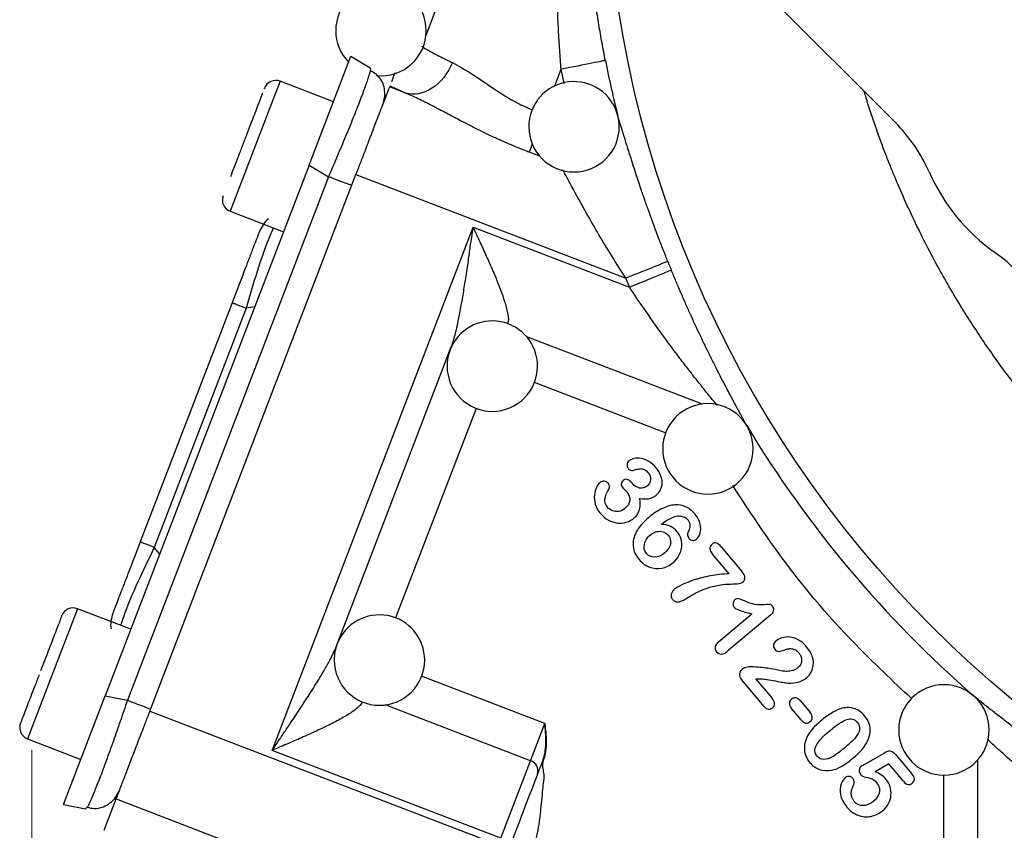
# Model space of a CAD drawing. Header units: inches. Extents: x 0.6 to 16.3, y 0.2 to 11.5.
# Tile 29 of 33: x 9.6 to 11.4, y 5.7 to 7.1. Entities that reach past the tile are written whole.
import ezdxf

# ---------------------------------------------------------------- set-up
doc = ezdxf.new("R2010")
doc.units = ezdxf.units.IN
doc.header["$MEASUREMENT"] = 0
doc.styles.add('SLDTEXTSTYLE0', font='TXT', dxfattribs={"width": 0.75})
doc.dimstyles.new('SLDDIMSTYLE1', dxfattribs={"dimtxt": 0.137795, "dimasz": 0.14, "dimexe": 0, "dimexo": 0.0625, "dimgap": 0.034449, "dimtad": 0, "dimdec": 1, "dimlfac": 1.5, "dimrnd": 1e-09, "dimzin": 12, "dimdsep": 46, "dimtxsty": 'SLDTEXTSTYLE0', "dimblk1": 'CLOSED', "dimblk2": 'CLOSED', "dimsah": 1, "dimcen": 0.09, "dimadec": 0, "dimazin": 3, "dimtfac": 1, "dimtdec": 1, "dimtofl": 0, "dimtmove": 0, "dimatfit": 3, "dimldrblk": 'CLOSED', "dimfxl": 0, "dimfrac": 2, "dimtolj": 1, "dimtzin": 12, "dimarcsym": 0})

# ---------------------------------------------------------------- blocks, each defined once
blk = doc.blocks.new('_Closed')
at = {"color": 0, "linetype": 'ByBlock', "lineweight": -2}
for p, q in [((-1, 0.166667), (0, 0)), ((-1, 0.166667), (-1, -0.166667)), ((0, 0), (-1, -0.166667)), ((0, 0), (-1, 0))]:
    blk.add_line(p, q, dxfattribs=at)
blk = doc.blocks.new('_D_5')
at = {"color": 7, "linetype": 'Continuous', "lineweight": 0}
for p, q in [((9.6683, 5.8503), (9.6683, 3.2643)), ((11.8212, 4.8448), (11.8212, 3.2643)), ((10.4071, 3.5022), (10.3651, 3.5022)), ((10.3651, 3.5022), (10.3651, 3.2834)), ((10.6107, 3.5022), (10.6527, 3.5022)), ((10.6527, 3.5022), (10.6527, 3.2834)), ((9.6683, 3.3037), (10.2442, 3.3037)), ((11.8212, 3.3037), (10.7735, 3.3037)), ((10.3651, 3.2834), (10.4071, 3.2834)), ((10.6527, 3.2834), (10.6107, 3.2834))]:
    blk.add_line(p, q, dxfattribs=at)
at = {"color": 7, "linetype": 'Continuous', "lineweight": 18, "xscale": 0.14, "yscale": 0.14, "rotation": 180.0000000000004}
blk.add_blockref('_Closed', (9.6683, 3.3037, -0.2442), dxfattribs=at)
at = {"color": 7, "linetype": 'Continuous', "lineweight": 18, "xscale": 0.14, "yscale": 0.14}
blk.add_blockref('_Closed', (11.8212, 3.3037, -0.2442), dxfattribs=at)
at = {"color": 7, "linetype": 'Continuous', "lineweight": 18, "char_height": 0.1378, "attachment_point": 1, "style": 'SLDTEXTSTYLE0'}
for s, insert in [('82', (10.4071, 3.461)), ('3.2', (10.3816, 3.2549))]:
    blk.add_mtext(s, dxfattribs=dict(at, insert=insert))

msp = doc.modelspace()

# ---------------------------------------------------------------- linework, layer by layer
at = {"color": 8, "linetype": 'Continuous', "lineweight": 25}
for p, q in [((10.3656, 7.1148), (10.5356, 7.5576)), ((10.5933, 7.0253), (10.6045, 7.0546)), ((10.6102, 7.0294), (10.6045, 7.0546)), ((10.1074, 7.0336), (10.0921, 6.9939)), ((10.0921, 6.9939), (10.019, 6.8033)), ((10.5668, 6.9007), (10.5482, 6.9078)), ((10.0626, 6.6341), (10.0474, 6.6317)), ((10.5435, 6.5815), (10.8543, 6.4623)), ((10.5572, 6.5008), (10.79, 6.4114)), ((10.4543, 6.4546), (10.3119, 6.0838)), ((9.8947, 6.1966), (9.885, 6.2086)), ((9.749, 6.1), (9.7037, 5.9819)), ((9.7037, 5.9819), (9.6606, 5.8698)), ((10.5758, 5.8968), (10.3576, 5.9806)), ((10.5505, 5.831), (10.2933, 5.9298)), ((11.3409, 5.8317), (11.3409, 5.4798)), ((11.2817, 5.4798), (11.2817, 5.806))]:
    msp.add_line(p, q, dxfattribs=at)
at = {"color": 7, "linetype": 'Continuous', "lineweight": 25}
for p, q in [((10.9322, 7.2239), (11.1952, 6.9609)), ((10.1589, 6.8851), (10.2328, 7.0776)), ((10.2328, 7.0776), (10.267, 7.0571)), ((10.202, 6.9973), (10.1074, 7.0336)), ((10.3296, 7.0127), (10.3014, 7.0236)), ((10.2928, 7.0101), (10.2893, 6.9923)), ((10.1589, 6.8851), (9.7983, 5.9456)), ((10.1589, 6.8851), (10.1931, 6.8646)), ((10.1931, 6.8646), (9.8374, 5.938)), ((9.8772, 5.9187), (10.2417, 6.8682)), ((10.2417, 6.8682), (10.719, 6.685)), ((10.019, 6.8033), (10.1136, 6.767)), ((10.0934, 5.8492), (10.4488, 6.7752)), ((10.4488, 6.7752), (10.7255, 6.669)), ((10.7255, 6.669), (10.719, 6.685)), ((10.0225, 6.6413), (9.8601, 6.2181)), ((10.0474, 6.6317), (9.885, 6.2086)), ((10.2066, 6.0325), (10.4103, 6.5633)), ((10.729, 6.3235), (10.7312, 6.3209)), ((10.8878, 6.2093), (10.9241, 6.1659)), ((10.9017, 6.1616), (10.8725, 6.1964)), ((9.8436, 6.0637), (9.749, 6.1)), ((10.8828, 6.0413), (10.9421, 6.091)), ((10.9748, 6.0883), (10.9002, 6.0258)), ((10.9638, 5.9268), (10.9237, 5.9746)), ((10.9491, 5.9755), (10.9776, 5.9415)), ((9.7244, 5.7532), (9.7983, 5.9456)), ((9.7983, 5.9456), (9.8374, 5.938)), ((11.0293, 5.9031), (11.0121, 5.9236)), ((11.0278, 5.9368), (11.045, 5.9162)), ((9.8772, 5.9187), (10.4934, 5.6822)), ((10.5505, 5.831), (10.5758, 5.8968)), ((9.6606, 5.8698), (9.7552, 5.8334)), ((10.4979, 5.6939), (10.0934, 5.8492)), ((11.1401, 5.8239), (11.1759, 5.8445)), ((11.1961, 5.842), (11.225, 5.8077)), ((10.4979, 5.6939), (10.5505, 5.831)), ((11.1841, 5.8254), (11.1598, 5.8113)), ((11.21, 5.7945), (11.1841, 5.8254)), ((9.8235, 5.7787), (9.8141, 5.7632)), ((9.7244, 5.7532), (9.7636, 5.7456)), ((9.7663, 5.7487), (9.7636, 5.7456)), ((9.7963, 5.7078), (9.8176, 5.7633)), ((9.8176, 5.7633), (10.101, 5.6546))]:
    msp.add_line(p, q, dxfattribs=at)
msp.add_circle((12.6545, 7.4614), 1.9709, dxfattribs=at)
for centre, radius, start, end in [((10.286, 7.123), 0.08, 0, 180), ((10.286, 7.123), 0.08, 180, 224.3262), ((10.286, 7.123), 0.08, 264.2332, 0), ((12.6545, 7.4614), 2.01, 191.2229, 194.0794), ((10.0998, 7.0137), 0.0213, 69, 159), ((10.6274, 6.9529), 0.08, 14.112, 180), ((10.6274, 6.9529), 0.08, 0, 14.112), ((10.6274, 6.9529), 0.08, 180, 0), ((10.9895, 6.7552), 0.2909, 23.9149, 45), ((11.5745, 7.0147), 0.3491, 203.9149, 234.5938), ((10.0267, 6.8233), 0.0213, 159, 249), ((11.2037, 6.493), 0.2909, 12.7863, 54.5938), ((12.6545, 7.4614), 2.0055, 201.8575, 202.3311), ((10.4829, 6.5293), 0.08, 0, 159.016), ((10.4829, 6.5293), 0.08, 159.016, 180), ((10.4829, 6.5293), 0.08, 180, 0), ((10.8643, 6.3829), 0.08, 0, 180), ((12.6545, 7.4614), 2.01, 211.0653, 228.9387), ((10.8643, 6.3829), 0.08, 180, 0), ((9.7414, 6.0801), 0.0213, 69, 159), ((10.2833, 6.0091), 0.08, 0, 159.016), ((10.2833, 6.0091), 0.08, 159.016, 180), ((10.2833, 6.0091), 0.08, 180, 0), ((11.2817, 5.8855), 0.08, 0, 180), ((9.6683, 5.8897), 0.0213, 159, 249), ((11.2817, 5.8855), 0.08, 180, 0), ((10.5448, 5.813), 0.0189, 342.8465, 72.3885)]:
    msp.add_arc(centre, radius, start, end, dxfattribs=at)
for points, knots in [([(10.6045, 7.0546), (10.6041, 7.0603), (10.6032, 7.0718), (10.602, 7.0891), (10.6009, 7.1068), (10.5999, 7.1247), (10.599, 7.143), (10.5983, 7.1616), (10.5977, 7.1804), (10.5972, 7.1995), (10.5969, 7.2189), (10.5967, 7.2386), (10.5966, 7.285), (10.5983, 7.3601), (10.6046, 7.4607), (10.615, 7.5632), (10.6267, 7.6459), (10.638, 7.7124), (10.6471, 7.7611), (10.6576, 7.8119), (10.6656, 7.8463), (10.6697, 7.8638)], [0, 0, 0, 0, 0.020609, 0.041574, 0.062898, 0.084581, 0.106623, 0.129026, 0.15179, 0.174916, 0.198404, 0.222257, 0.246473, 0.366774, 0.496307, 0.616319, 0.74725, 0.806017, 0.86773, 0.932391, 1, 1, 1, 1]), ([(10.683, 7.0702), (10.6819, 7.0753), (10.6799, 7.0858), (10.677, 7.1015), (10.6741, 7.1175), (10.6713, 7.1337), (10.6686, 7.1502), (10.6661, 7.1668), (10.6636, 7.1836), (10.6612, 7.2007), (10.659, 7.2179), (10.6568, 7.2354), (10.6548, 7.2531), (10.6529, 7.271), (10.6512, 7.2891), (10.6496, 7.3074), (10.6481, 7.326), (10.6468, 7.3447), (10.6457, 7.3637), (10.6447, 7.3828), (10.6439, 7.4022), (10.6433, 7.4217), (10.6428, 7.4415), (10.6425, 7.4667), (10.6425, 7.4977), (10.6431, 7.5346), (10.6445, 7.5727), (10.6466, 7.6119), (10.6495, 7.6521), (10.6534, 7.6934), (10.6582, 7.7357), (10.6641, 7.779), (10.6711, 7.8233), (10.6766, 7.853), (10.6794, 7.8681)], [0, 0, 0, 0, 0.019116, 0.038471, 0.058069, 0.077914, 0.098009, 0.118359, 0.138965, 0.159833, 0.180964, 0.202362, 0.22403, 0.245971, 0.268187, 0.290682, 0.313458, 0.336516, 0.359861, 0.383493, 0.407416, 0.431632, 0.456142, 0.480948, 0.525658, 0.571942, 0.619811, 0.669275, 0.720343, 0.773022, 0.827321, 0.883246, 0.940803, 1, 1, 1, 1]), ([(10.3582, 7.0954), (10.363, 7.0919), (10.3706, 7.0875), (10.3873, 7.0787), (10.3953, 7.0747), (10.4069, 7.0691), (10.4096, 7.0678), (10.4124, 7.0665)], [-1.3077739, -1.3077739, -1.3077739, -1.3077739, -1.0447577, -1.0447577, -0.8638911, -0.8638911, -0.8110623, -0.8110623, -0.8110623, -0.8110623]), ([(10.267, 7.0571), (10.2674, 7.0566), (10.2679, 7.0562), (10.2668, 7.0522), (10.2667, 7.0519)], [0, 0, 0, 0, 0.9293362, 1, 1, 1, 1]), ([(10.2928, 7.0101), (10.2926, 7.0147), (10.2921, 7.0239), (10.2866, 7.036), (10.2783, 7.046), (10.2707, 7.0501), (10.2668, 7.0521)], [0, 0, 0, 0, 0.2467404, 0.4963026, 0.7478176, 1, 1, 1, 1]), ([(10.3047, 7.0323), (10.305, 7.0329), (10.3059, 7.0355), (10.3082, 7.0415), (10.3101, 7.0465), (10.3111, 7.0489)], [0, 0, 0, 0, 0.161313, 0.589478, 1, 1, 1, 1]), ([(10.0797, 7.0211), (10.0798, 7.0212), (10.08, 7.0219), (10.0796, 7.0206), (10.0791, 7.0195)], [0, 0, 0, 0, 0.140542, 1, 1, 1, 1]), ([(10.2417, 6.8682), (10.2424, 6.87), (10.2438, 6.8737), (10.246, 6.8792), (10.2481, 6.8847), (10.2502, 6.8902), (10.2534, 6.8987), (10.2578, 6.91), (10.2631, 6.924), (10.2684, 6.9378), (10.2753, 6.9556), (10.2831, 6.976), (10.2896, 6.9929), (10.2938, 7.0038), (10.2963, 7.0105), (10.2984, 7.0159), (10.2998, 7.0194), (10.3006, 7.0216), (10.3011, 7.0229), (10.3013, 7.0233), (10.3014, 7.0236)], [0, 0, 0, 0, 0.023463, 0.046876, 0.070271, 0.093676, 0.117122, 0.178916, 0.240765, 0.304953, 0.369198, 0.500005, 0.630813, 0.695002, 0.759246, 0.821041, 0.882889, 0.921914, 0.960905, 1, 1, 1, 1]), ([(10.0765, 7.0126), (10.0762, 7.012), (10.0744, 7.0071), (10.0705, 6.9971), (10.0672, 6.9885)], [0, 0, 0, 0, 0.133187, 1, 1, 1, 1]), ([(10.5482, 6.9078), (10.5452, 6.909), (10.5392, 6.9113), (10.5303, 6.9149), (10.5214, 6.9186), (10.5126, 6.9223), (10.5038, 6.9262), (10.4949, 6.9302), (10.4792, 6.9374), (10.4568, 6.9482), (10.4286, 6.9627), (10.4016, 6.9769), (10.3802, 6.9882), (10.3638, 6.9966), (10.3519, 7.0025), (10.3405, 7.0079), (10.3332, 7.0111), (10.3296, 7.0127)], [0, 0, 0, 0, 0.037432, 0.074916, 0.11247, 0.150114, 0.187864, 0.225739, 0.263758, 0.392206, 0.520962, 0.645328, 0.767425, 0.827596, 0.886347, 0.943779, 1, 1, 1, 1]), ([(12.21, 5.9461), (12.1967, 5.95), (12.1637, 5.9597), (12.1101, 5.9782), (12.0439, 6.0038), (11.9755, 6.0341), (11.9102, 6.0672), (11.856, 6.0976), (11.8123, 6.1242), (11.7805, 6.1449), (11.7566, 6.1613), (11.737, 6.1752), (11.7166, 6.1901), (11.6955, 6.2061), (11.6737, 6.2233), (11.6535, 6.2397), (11.6324, 6.2576), (11.6116, 6.2757), (11.5882, 6.2971), (11.5637, 6.3202), (11.5223, 6.3612), (11.4697, 6.4182), (11.4119, 6.489), (11.3625, 6.5565), (11.3172, 6.625), (11.274, 6.6982), (11.2329, 6.7774), (11.2051, 6.8389), (11.1878, 6.8811), (11.1792, 6.9028), (11.1704, 6.9262), (11.1614, 6.9513), (11.1524, 6.978), (11.1453, 6.9995), (11.1417, 7.0121), (11.1408, 7.0153)], [0, 0, 0, 0, 0.0263473, 0.0654352, 0.1078742, 0.1613083, 0.2077378, 0.2471592, 0.2795701, 0.3049689, 0.3194495, 0.3347076, 0.3507431, 0.3675555, 0.3851444, 0.4035096, 0.4169974, 0.4379047, 0.4559633, 0.4773168, 0.5019635, 0.5668226, 0.6247912, 0.6758795, 0.7258632, 0.7809847, 0.8375619, 0.8956023, 0.9094347, 0.9242824, 0.9401456, 0.9570248, 0.9749203, 0.9938327, 1, 1, 1, 1]), ([(10.0672, 6.9885), (10.0634, 6.9786), (10.0576, 6.9634), (10.0482, 6.9388), (10.0407, 6.9193), (10.0333, 6.9), (10.0258, 6.8805), (10.0218, 6.8702), (10.0197, 6.8646)], [0, 0, 0, 0, 0.263054, 0.404661, 0.549273, 0.693885, 0.835492, 1, 1, 1, 1]), ([(10.7932, 6.7147), (10.792, 6.7177), (10.7893, 6.7246), (10.7851, 6.7352), (10.781, 6.746), (10.7763, 6.7581), (10.7712, 6.7717), (10.7652, 6.7881), (10.7601, 6.8022), (10.7559, 6.8141), (10.7529, 6.8223), (10.7499, 6.8311), (10.7459, 6.8427), (10.739, 6.8634), (10.7328, 6.8828), (10.7277, 6.8986), (10.7253, 6.9059), (10.7229, 6.9135), (10.7198, 6.9235), (10.7166, 6.9339), (10.7139, 6.943), (10.7118, 6.9498), (10.7097, 6.9567), (10.7073, 6.9646), (10.7057, 6.9697), (10.7049, 6.9724)], [0, 0, 0, 0, 0.030804, 0.070675, 0.108299, 0.141651, 0.194993, 0.24837, 0.310626, 0.341736, 0.372838, 0.397416, 0.435025, 0.497206, 0.621749, 0.653024, 0.684378, 0.70951, 0.747277, 0.810334, 0.848453, 0.873494, 0.909894, 0.952102, 1, 1, 1, 1]), ([(10.0873, 6.7898), (10.0872, 6.7898), (10.0832, 6.7873), (10.077, 6.7798), (10.073, 6.7715), (10.0709, 6.7674)], [0, 0, 0, 0, 0.005601, 0.5028, 1, 1, 1, 1]), ([(10.4103, 6.5633), (10.4108, 6.5646), (10.4118, 6.5674), (10.4133, 6.5718), (10.4148, 6.5766), (10.4162, 6.5818), (10.4177, 6.5873), (10.4192, 6.5931), (10.4206, 6.5993), (10.4233, 6.6115), (10.4271, 6.6312), (10.4316, 6.6577), (10.4362, 6.6864), (10.4402, 6.7138), (10.4445, 6.7439), (10.4472, 6.7636), (10.4488, 6.7752)], [0, 0, 0, 0, 0.022273, 0.045861, 0.070782, 0.097051, 0.124682, 0.153684, 0.184068, 0.215842, 0.330838, 0.465264, 0.587114, 0.729723, 0.841539, 1, 1, 1, 1]), ([(10.0709, 6.7674), (10.0703, 6.7659), (10.0695, 6.7636), (10.0636, 6.7484), (10.0576, 6.7328), (10.0501, 6.7133), (10.0386, 6.6832), (10.0289, 6.658), (10.0225, 6.6413)], [0, 0, 0, 0, 0.250062, 0.37621, 0.5, 0.623853, 0.749938, 1, 1, 1, 1]), ([(10.9328, 6.4242), (10.932, 6.4257), (10.9303, 6.4287), (10.9277, 6.4335), (10.925, 6.4386), (10.9221, 6.4439), (10.9191, 6.4494), (10.916, 6.4551), (10.9128, 6.4611), (10.9095, 6.4673), (10.906, 6.4737), (10.8983, 6.4883), (10.8857, 6.5124), (10.8681, 6.5472), (10.8504, 6.5838), (10.8358, 6.6152), (10.8243, 6.6409), (10.8159, 6.6603), (10.8076, 6.6798), (10.8022, 6.6928), (10.7995, 6.6994)], [0, 0, 0, 0, 0.023907, 0.048054, 0.072466, 0.09717, 0.122188, 0.147545, 0.173262, 0.199361, 0.225862, 0.252784, 0.375526, 0.503009, 0.6268, 0.751729, 0.814322, 0.876471, 0.938316, 1, 1, 1, 1]), ([(10.7249, 6.3619), (10.7226, 6.36), (10.7214, 6.3577), (10.721, 6.3524), (10.7216, 6.3502), (10.723, 6.3485)], [-2, -2, -2, -2, -1, -1, 0, 0, 0, 0]), ([(10.7726, 6.3493), (10.7686, 6.3541), (10.7642, 6.3578), (10.755, 6.3634), (10.7504, 6.3651), (10.7415, 6.3666), (10.7374, 6.3666), (10.7301, 6.3651), (10.7272, 6.3638), (10.7249, 6.3619)], [-4, -4, -4, -4, -3, -3, -2, -2, -1, -1, 0, 0, 0, 0]), ([(10.723, 6.3485), (10.7243, 6.347), (10.7257, 6.3459), (10.7286, 6.3445), (10.7299, 6.3443), (10.7312, 6.3447)], [-2, -2, -2, -2, -1, -1, 0, 0, 0, 0]), ([(10.7312, 6.3447), (10.7335, 6.3454), (10.736, 6.3461), (10.7413, 6.3474), (10.7437, 6.3478), (10.7478, 6.3479), (10.7499, 6.3474), (10.7543, 6.3452), (10.7564, 6.3433), (10.7586, 6.3407)], [-4, -4, -4, -4, -3, -3, -2, -2, -1, -1, 0, 0, 0, 0]), ([(10.7586, 6.3407), (10.7619, 6.3368), (10.7633, 6.3326), (10.7624, 6.324), (10.7605, 6.3204), (10.7572, 6.3176)], [-2, -2, -2, -2, -1, -1, 0, 0, 0, 0]), ([(10.7729, 6.3012), (10.7762, 6.304), (10.7787, 6.3072), (10.7823, 6.3146), (10.7832, 6.3187), (10.7832, 6.3274), (10.7823, 6.3318), (10.7788, 6.3407), (10.7761, 6.3451), (10.7726, 6.3493)], [-4, -4, -4, -4, -3, -3, -2, -2, -1, -1, 0, 0, 0, 0]), ([(10.6728, 6.3229), (10.6709, 6.3213), (10.6689, 6.3185), (10.6652, 6.3108), (10.664, 6.3063), (10.6629, 6.2962), (10.6634, 6.2909), (10.6666, 6.2795), (10.6695, 6.2741), (10.6739, 6.2689)], [-4, -4, -4, -4, -3, -3, -2, -2, -1, -1, 0, 0, 0, 0]), ([(10.6883, 6.3214), (10.6863, 6.3239), (10.6838, 6.3252), (10.678, 6.3259), (10.6753, 6.325), (10.6728, 6.3229)], [-2, -2, -2, -2, -1, -1, 0, 0, 0, 0]), ([(10.7143, 6.3271), (10.7122, 6.3253), (10.711, 6.3232), (10.7108, 6.3186), (10.7118, 6.3162), (10.7138, 6.3138)], [-2, -2, -2, -2, -1, -1, 0, 0, 0, 0]), ([(10.729, 6.3235), (10.7264, 6.3266), (10.7238, 6.3284), (10.7186, 6.3294), (10.7163, 6.3288), (10.7143, 6.3271)], [-2, -2, -2, -2, -1, -1, 0, 0, 0, 0]), ([(10.6868, 6.2795), (10.6829, 6.2842), (10.6813, 6.289), (10.6829, 6.2991), (10.6853, 6.3053), (10.6894, 6.3126)], [-2, -2, -2, -2, -1, -1, 0, 0, 0, 0]), ([(10.6894, 6.3126), (10.6902, 6.3139), (10.6904, 6.3153), (10.69, 6.3188), (10.6893, 6.3202), (10.6883, 6.3214)], [-2, -2, -2, -2, -1, -1, 0, 0, 0, 0]), ([(10.7138, 6.3138), (10.7142, 6.3133), (10.7153, 6.3122), (10.7187, 6.3089), (10.7199, 6.3076), (10.7206, 6.3068)], [-2, -2, -2, -2, -1, -1, 0, 0, 0, 0]), ([(10.7206, 6.3068), (10.7248, 6.3018), (10.7266, 6.2968), (10.7255, 6.2864), (10.7226, 6.2816), (10.7175, 6.2773)], [-2, -2, -2, -2, -1, -1, 0, 0, 0, 0]), ([(10.7572, 6.3176), (10.7528, 6.3139), (10.7482, 6.3126), (10.7387, 6.3144), (10.7346, 6.3169), (10.7312, 6.3209)], [-2, -2, -2, -2, -1, -1, 0, 0, 0, 0]), ([(10.7333, 6.2602), (10.7366, 6.2629), (10.7392, 6.2661), (10.7429, 6.2732), (10.744, 6.2771), (10.7448, 6.2857), (10.7445, 6.2903), (10.7435, 6.2953)], [-3, -3, -3, -3, -2, -2, -1, -1, 0, 0, 0, 0]), ([(10.7435, 6.2953), (10.7494, 6.2942), (10.7546, 6.294), (10.7641, 6.2954), (10.7686, 6.2976), (10.7729, 6.3012)], [-2, -2, -2, -2, -1, -1, 0, 0, 0, 0]), ([(10.7175, 6.2773), (10.7141, 6.2745), (10.7104, 6.2727), (10.7025, 6.2716), (10.6988, 6.272), (10.6919, 6.2748), (10.6891, 6.2768), (10.6868, 6.2795)], [-3, -3, -3, -3, -2, -2, -1, -1, 0, 0, 0, 0]), ([(10.8414, 6.2676), (10.8365, 6.2734), (10.8312, 6.2776), (10.8193, 6.283), (10.8129, 6.2841), (10.799, 6.2833), (10.7916, 6.2812), (10.7758, 6.2737), (10.7678, 6.2684), (10.7596, 6.2616)], [-4, -4, -4, -4, -3, -3, -2, -2, -1, -1, 0, 0, 0, 0]), ([(10.6739, 6.2689), (10.6782, 6.2638), (10.6829, 6.2598), (10.6933, 6.2541), (10.6986, 6.2523), (10.7096, 6.251), (10.7148, 6.2514), (10.7249, 6.2544), (10.7293, 6.2568), (10.7333, 6.2602)], [-4, -4, -4, -4, -3, -3, -2, -2, -1, -1, 0, 0, 0, 0]), ([(10.7596, 6.2616), (10.7495, 6.2531), (10.7422, 6.2445), (10.733, 6.2273), (10.7311, 6.2188), (10.7328, 6.2023), (10.7363, 6.1945), (10.7425, 6.1872)], [-3, -3, -3, -3, -2, -2, -1, -1, 0, 0, 0, 0]), ([(10.8106, 6.2641), (10.8142, 6.2644), (10.8175, 6.264), (10.824, 6.2617), (10.8266, 6.26), (10.8285, 6.2577)], [-2, -2, -2, -2, -1, -1, 0, 0, 0, 0]), ([(10.8285, 6.2577), (10.8309, 6.2548), (10.8322, 6.2517), (10.8327, 6.2446), (10.832, 6.2413), (10.8302, 6.2381)], [-2, -2, -2, -2, -1, -1, 0, 0, 0, 0]), ([(10.8439, 6.2229), (10.8468, 6.2254), (10.849, 6.229), (10.8519, 6.2387), (10.8519, 6.2441), (10.8491, 6.2562), (10.8461, 6.262), (10.8414, 6.2676)], [-3, -3, -3, -3, -2, -2, -1, -1, 0, 0, 0, 0]), ([(10.7627, 6.2308), (10.7664, 6.2339), (10.7702, 6.2358), (10.7781, 6.2373), (10.7818, 6.2371), (10.7888, 6.2346), (10.7917, 6.2327), (10.7939, 6.23)], [-3, -3, -3, -3, -2, -2, -1, -1, 0, 0, 0, 0]), ([(10.8095, 6.2365), (10.8059, 6.2408), (10.8018, 6.244), (10.7926, 6.2481), (10.7873, 6.2491), (10.7813, 6.2491)], [-2, -2, -2, -2, -1, -1, 0, 0, 0, 0]), ([(10.8026, 6.1816), (10.8068, 6.1851), (10.8103, 6.1892), (10.8156, 6.1986), (10.8172, 6.2034), (10.8185, 6.2135), (10.8182, 6.2184), (10.8154, 6.2279), (10.813, 6.2324), (10.8095, 6.2365)], [-4, -4, -4, -4, -3, -3, -2, -2, -1, -1, 0, 0, 0, 0]), ([(10.8302, 6.2381), (10.8288, 6.2357), (10.8281, 6.2332), (10.8285, 6.2281), (10.8294, 6.226), (10.8309, 6.2242)], [-2, -2, -2, -2, -1, -1, 0, 0, 0, 0]), ([(9.8601, 6.2181), (9.8536, 6.2014), (9.844, 6.1762), (9.8324, 6.1461), (9.8249, 6.1266), (9.8189, 6.111), (9.8131, 6.0958), (9.8122, 6.0935), (9.8117, 6.092)], [0, 0, 0, 0, 0.250062, 0.37621, 0.5, 0.623853, 0.749938, 1, 1, 1, 1]), ([(10.7556, 6.1975), (10.7517, 6.2022), (10.7505, 6.2076), (10.7532, 6.2203), (10.7568, 6.2259), (10.7627, 6.2308)], [-2, -2, -2, -2, -1, -1, 0, 0, 0, 0]), ([(10.7939, 6.23), (10.7963, 6.2272), (10.7977, 6.224), (10.7986, 6.2168), (10.798, 6.2131), (10.7946, 6.2056), (10.7918, 6.2021), (10.7878, 6.1988)], [-3, -3, -3, -3, -2, -2, -1, -1, 0, 0, 0, 0]), ([(10.8309, 6.2242), (10.8326, 6.2221), (10.8348, 6.221), (10.8399, 6.2207), (10.8421, 6.2214), (10.8439, 6.2229)], [-2, -2, -2, -2, -1, -1, 0, 0, 0, 0]), ([(10.8878, 6.2093), (10.8849, 6.2127), (10.8822, 6.215), (10.8773, 6.2173), (10.8745, 6.2167), (10.8716, 6.2142)], [-2, -2, -2, -2, -1, -1, 0, 0, 0, 0]), ([(10.8716, 6.2142), (10.8688, 6.2118), (10.8675, 6.2092), (10.8678, 6.2033), (10.8694, 6.2001), (10.8725, 6.1964)], [-2, -2, -2, -2, -1, -1, 0, 0, 0, 0]), ([(10.7425, 6.1872), (10.7478, 6.1809), (10.754, 6.1764), (10.768, 6.171), (10.7752, 6.1704), (10.7898, 6.1732), (10.7965, 6.1765), (10.8026, 6.1816)], [-3, -3, -3, -3, -2, -2, -1, -1, 0, 0, 0, 0]), ([(10.7878, 6.1988), (10.782, 6.1939), (10.7761, 6.1914), (10.7641, 6.1911), (10.7593, 6.1932), (10.7556, 6.1975)], [-2, -2, -2, -2, -1, -1, 0, 0, 0, 0]), ([(10.9256, 6.147), (10.9286, 6.1495), (10.93, 6.1523), (10.9295, 6.1582), (10.9276, 6.1617), (10.9241, 6.1659)], [-2, -2, -2, -2, -1, -1, 0, 0, 0, 0]), ([(10.9017, 6.1616), (10.8902, 6.1613), (10.8793, 6.1601), (10.8586, 6.1563), (10.8489, 6.1538), (10.8312, 6.148), (10.8239, 6.1451), (10.8124, 6.1394), (10.8081, 6.1368), (10.8053, 6.1345)], [-4, -4, -4, -4, -3, -3, -2, -2, -1, -1, 0, 0, 0, 0]), ([(10.8053, 6.1345), (10.8046, 6.1338), (10.8032, 6.1325), (10.8014, 6.1305), (10.8, 6.1282), (10.7991, 6.1255), (10.7989, 6.1225), (10.7997, 6.1193), (10.801, 6.1175), (10.8017, 6.1166)], [0, 0, 0, 0, 0.144615, 0.274587, 0.392385, 0.535954, 0.675385, 0.831054, 1, 1, 1, 1]), ([(10.8223, 6.1159), (10.8233, 6.1164), (10.8255, 6.1177), (10.8302, 6.1205), (10.8364, 6.1243), (10.8425, 6.1279), (10.8478, 6.1304), (10.8506, 6.1317), (10.8521, 6.1323)], [0, 0, 0, 0, 0.097592, 0.225709, 0.48396, 0.729612, 0.855046, 1, 1, 1, 1]), ([(10.8521, 6.1323), (10.862, 6.1364), (10.8708, 6.1392), (10.8865, 6.1423), (10.8935, 6.1432), (10.9055, 6.1437), (10.9109, 6.1439), (10.9205, 6.1446), (10.9238, 6.1455), (10.9256, 6.147)], [-4, -4, -4, -4, -3, -3, -2, -2, -1, -1, 0, 0, 0, 0]), ([(10.8017, 6.1166), (10.8022, 6.1161), (10.8031, 6.1151), (10.8046, 6.1139), (10.8062, 6.113), (10.8078, 6.1124), (10.8096, 6.112), (10.8125, 6.112), (10.8169, 6.1131), (10.8203, 6.1149), (10.8223, 6.1159)], [0, 0, 0, 0, 0.089672, 0.173455, 0.253079, 0.330549, 0.40804, 0.487723, 0.706703, 1, 1, 1, 1]), ([(10.9121, 6.1156), (10.9102, 6.114), (10.9091, 6.1119), (10.9085, 6.1067), (10.9091, 6.1044), (10.9106, 6.1026)], [-2, -2, -2, -2, -1, -1, 0, 0, 0, 0]), ([(10.9289, 6.1137), (10.9243, 6.1159), (10.9209, 6.1172), (10.9165, 6.1182), (10.9143, 6.1175), (10.9121, 6.1156)], [-2, -2, -2, -2, -1, -1, 0, 0, 0, 0]), ([(10.9784, 6.1043), (10.9767, 6.1064), (10.9751, 6.1074), (10.9723, 6.1076), (10.9689, 6.1074), (10.9581, 6.1066), (10.9527, 6.1068), (10.9419, 6.1085), (10.9358, 6.1105), (10.9289, 6.1137)], [-4, -4, -4, -4, -3, -3, -2, -2, -1, -1, 0, 0, 0, 0]), ([(10.9748, 6.0883), (10.9754, 6.0889), (10.9767, 6.09), (10.9782, 6.0919), (10.9794, 6.0938), (10.9802, 6.0957), (10.9807, 6.0982), (10.9805, 6.1013), (10.9791, 6.1033), (10.9784, 6.1043)], [0, 0, 0, 0, 0.143244, 0.273577, 0.393248, 0.505147, 0.612798, 0.80125, 1, 1, 1, 1]), ([(9.7213, 6.0873), (9.7214, 6.0875), (9.7222, 6.0897), (9.7196, 6.0829), (9.7152, 6.0714), (9.7103, 6.0585), (9.7043, 6.043), (9.6957, 6.0205), (9.6886, 6.0021), (9.684, 5.9901)], [0, 0, 0, 0, 0.016183, 0.251765, 0.378583, 0.508092, 0.637601, 0.764418, 1, 1, 1, 1]), ([(9.8117, 6.092), (9.8104, 6.0876), (9.8079, 6.0787), (9.8075, 6.069), (9.8088, 6.0645), (9.8088, 6.0644)], [0, 0, 0, 0, 0.4972, 0.994399, 1, 1, 1, 1]), ([(11.0385, 6.0327), (11.0339, 6.0382), (11.029, 6.0423), (11.0189, 6.0477), (11.0139, 6.0493), (11.0042, 6.0502), (10.9996, 6.0498), (10.9908, 6.047), (10.9871, 6.0451), (10.9841, 6.0426)], [-4, -4, -4, -4, -3, -3, -2, -2, -1, -1, 0, 0, 0, 0]), ([(10.0934, 5.8492), (10.0958, 5.8528), (10.1003, 5.8596), (10.1069, 5.8692), (10.1128, 5.878), (10.118, 5.8857), (10.1226, 5.8926), (10.1313, 5.9055), (10.1434, 5.9237), (10.1593, 5.9481), (10.1736, 5.9708), (10.1846, 5.9891), (10.1919, 6.0021), (10.1965, 6.0106), (10.2005, 6.0185), (10.2038, 6.0257), (10.2057, 6.0303), (10.2066, 6.0325)], [0, 0, 0, 0, 0.058003, 0.110825, 0.158467, 0.200928, 0.23821, 0.270311, 0.412912, 0.534756, 0.669251, 0.784205, 0.83437, 0.880988, 0.924097, 0.963747, 1, 1, 1, 1]), ([(10.8828, 6.0413), (10.8794, 6.0384), (10.8774, 6.0354), (10.8765, 6.0292), (10.8774, 6.0263), (10.8797, 6.0237)], [-2, -2, -2, -2, -1, -1, 0, 0, 0, 0]), ([(10.9841, 6.0426), (10.9816, 6.0405), (10.9803, 6.0381), (10.9798, 6.0328), (10.9806, 6.0304), (10.9824, 6.0283)], [-2, -2, -2, -2, -1, -1, 0, 0, 0, 0]), ([(10.9824, 6.0283), (10.9845, 6.0258), (10.9869, 6.0245), (10.9922, 6.0246), (10.9954, 6.0254), (11.0029, 6.0283), (11.0053, 6.029), (11.0063, 6.0291)], [-3, -3, -3, -3, -2, -2, -1, -1, 0, 0, 0, 0]), ([(11.0063, 6.0291), (11.0073, 6.0292), (11.0091, 6.0294), (11.0118, 6.0292), (11.0143, 6.0288), (11.0175, 6.0279), (11.0214, 6.0258), (11.0238, 6.0233), (11.025, 6.022)], [0, 0, 0, 0, 0.13386, 0.260952, 0.38291, 0.501579, 0.742006, 1, 1, 1, 1]), ([(11.025, 6.022), (11.0255, 6.0214), (11.0264, 6.0202), (11.0276, 6.0183), (11.0285, 6.0164), (11.0292, 6.0144), (11.0297, 6.0123), (11.03, 6.0096), (11.0298, 6.0061), (11.0285, 6.002), (11.0264, 5.9982), (11.0242, 5.9961), (11.0231, 5.9951)], [0, 0, 0, 0, 0.075239, 0.147921, 0.218819, 0.288764, 0.358622, 0.429261, 0.56601, 0.704592, 0.849131, 1, 1, 1, 1]), ([(11.0384, 5.9776), (11.0419, 5.9804), (11.0446, 5.9838), (11.0488, 5.9917), (11.0501, 5.9959), (11.0511, 6.0046), (11.0508, 6.0089), (11.0497, 6.0131)], [-3, -3, -3, -3, -2, -2, -1, -1, 0, 0, 0, 0]), ([(10.924, 5.9925), (10.9216, 5.9905), (10.9203, 5.9878), (10.9197, 5.9812), (10.9209, 5.9779), (10.9237, 5.9746)], [-2, -2, -2, -2, -1, -1, 0, 0, 0, 0]), ([(10.9411, 5.9973), (10.9384, 5.9975), (10.9352, 5.997), (10.9281, 5.995), (10.9256, 5.9938), (10.924, 5.9925)], [-2, -2, -2, -2, -1, -1, 0, 0, 0, 0]), ([(10.9863, 5.9917), (10.9833, 5.9925), (10.9777, 5.9935), (10.9614, 5.9956), (10.9519, 5.9965), (10.9411, 5.9973)], [-2, -2, -2, -2, -1, -1, 0, 0, 0, 0]), ([(11.0231, 5.9951), (11.0226, 5.9947), (11.0215, 5.9939), (11.0198, 5.9928), (11.018, 5.9919), (11.016, 5.991), (11.0132, 5.9901), (11.0093, 5.9893), (11.0033, 5.9889), (10.9955, 5.9895), (10.9895, 5.9909), (10.9863, 5.9917)], [0, 0, 0, 0, 0.051354, 0.103605, 0.157163, 0.21241, 0.269693, 0.390672, 0.520068, 0.74193, 1, 1, 1, 1]), ([(9.6813, 5.9831), (9.681, 5.9824), (9.6783, 5.9752), (9.6732, 5.9619), (9.6644, 5.9392), (9.6554, 5.9157), (9.6501, 5.9019), (9.6484, 5.8973), (9.6485, 5.8977), (9.6486, 5.8978)], [0, 0, 0, 0, 0.0138963, 0.1544924, 0.2921669, 0.5479164, 0.8036659, 0.9413403, 1, 1, 1, 1]), ([(10.956, 5.9758), (10.961, 5.9758), (10.9689, 5.9749), (10.9906, 5.9708), (10.9984, 5.9694), (11.008, 5.968), (11.0138, 5.9682), (11.0271, 5.9703), (11.0331, 5.9731), (11.0384, 5.9776)], [-4, -4, -4, -4, -3, -3, -2, -2, -1, -1, 0, 0, 0, 0]), ([(10.9786, 5.9245), (10.981, 5.9266), (10.9822, 5.9291), (10.982, 5.9349), (10.9805, 5.9381), (10.9776, 5.9415)], [-2, -2, -2, -2, -1, -1, 0, 0, 0, 0]), ([(11.0119, 5.9398), (11.0096, 5.9378), (11.0084, 5.9354), (11.0082, 5.9297), (11.0095, 5.9268), (11.0121, 5.9236)], [-2, -2, -2, -2, -1, -1, 0, 0, 0, 0]), ([(11.0278, 5.9368), (11.0251, 5.94), (11.0223, 5.9418), (11.0168, 5.9425), (11.0142, 5.9417), (11.0119, 5.9398)], [-2, -2, -2, -2, -1, -1, 0, 0, 0, 0]), ([(11.7472, 5.6752), (11.7433, 5.6772), (11.7354, 5.6813), (11.7236, 5.6874), (11.7119, 5.6936), (11.7002, 5.6998), (11.6885, 5.7061), (11.6769, 5.7125), (11.6654, 5.7189), (11.6539, 5.7254), (11.6425, 5.732), (11.6311, 5.7386), (11.6197, 5.7453), (11.6085, 5.752), (11.5972, 5.7588), (11.5861, 5.7657), (11.5749, 5.7726), (11.5639, 5.7795), (11.5528, 5.7866), (11.5419, 5.7937), (11.5309, 5.8008), (11.5149, 5.8114), (11.494, 5.8255), (11.4688, 5.8431), (11.4443, 5.8607), (11.4221, 5.8771), (11.402, 5.8922), (11.384, 5.9061), (11.3667, 5.9196), (11.3501, 5.9329), (11.3395, 5.9415), (11.3342, 5.9458)], [0, 0, 0, 0, 0.024564, 0.049111, 0.073647, 0.098183, 0.122728, 0.14729, 0.171878, 0.196501, 0.221167, 0.245887, 0.270667, 0.295518, 0.320447, 0.345463, 0.370575, 0.39579, 0.421118, 0.446565, 0.47214, 0.497851, 0.560497, 0.623034, 0.685583, 0.748261, 0.7993, 0.849927, 0.900207, 0.950208, 1, 1, 1, 1]), ([(10.9638, 5.9268), (10.9662, 5.9239), (10.9688, 5.9224), (10.9741, 5.922), (10.9765, 5.9228), (10.9786, 5.9245)], [-2, -2, -2, -2, -1, -1, 0, 0, 0, 0]), ([(11.0982, 5.9228), (11.0933, 5.9211), (11.0878, 5.9184), (11.0762, 5.911), (11.07, 5.9064), (11.0634, 5.9009)], [-2, -2, -2, -2, -1, -1, 0, 0, 0, 0]), ([(11.1414, 5.9103), (11.1358, 5.9171), (11.1292, 5.9215), (11.1145, 5.9258), (11.1067, 5.9255), (11.0982, 5.9228)], [-2, -2, -2, -2, -1, -1, 0, 0, 0, 0]), ([(9.8176, 5.7633), (9.8176, 5.7634), (9.8177, 5.7637), (9.818, 5.7643), (9.8183, 5.765), (9.8186, 5.766), (9.8193, 5.7678), (9.8205, 5.771), (9.8226, 5.7764), (9.8252, 5.7831), (9.8294, 5.794), (9.8359, 5.8109), (9.8437, 5.8313), (9.8505, 5.8491), (9.8558, 5.8629), (9.8612, 5.8769), (9.866, 5.8894), (9.8702, 5.9003), (9.8737, 5.9095), (9.8761, 5.9156), (9.8772, 5.9187)], [0, 0, 0, 0, 0.023463, 0.046876, 0.070271, 0.093676, 0.117122, 0.178916, 0.240765, 0.304953, 0.369198, 0.500005, 0.630813, 0.695002, 0.759246, 0.821041, 0.882889, 0.921914, 0.960905, 1, 1, 1, 1]), ([(11.0452, 5.9001), (11.0475, 5.902), (11.0487, 5.9044), (11.049, 5.91), (11.0477, 5.913), (11.045, 5.9162)], [-2, -2, -2, -2, -1, -1, 0, 0, 0, 0]), ([(11.0803, 5.8846), (11.0923, 5.8947), (11.1021, 5.9011), (11.1174, 5.9063), (11.1237, 5.9047), (11.1285, 5.899)], [-2, -2, -2, -2, -1, -1, 0, 0, 0, 0]), ([(11.1466, 5.8656), (11.1492, 5.871), (11.1507, 5.8763), (11.1516, 5.8865), (11.1511, 5.8915), (11.1479, 5.9012), (11.1452, 5.9058), (11.1414, 5.9103)], [-3, -3, -3, -3, -2, -2, -1, -1, 0, 0, 0, 0]), ([(10.5727, 5.8328), (10.5729, 5.8335), (10.5734, 5.8348), (10.5742, 5.8373), (10.5754, 5.8419), (10.5772, 5.8511), (10.5779, 5.8646), (10.5772, 5.8807), (10.5763, 5.8915), (10.5758, 5.8968)], [0, 0, 0, 0, 0.0319623, 0.0636355, 0.1254726, 0.2499189, 0.4992178, 0.749391, 1, 1, 1, 1]), ([(10.5758, 5.8968), (10.5764, 5.8915), (10.5775, 5.8807), (10.5784, 5.8646), (10.5778, 5.851), (10.5761, 5.8417), (10.5747, 5.8365), (10.5737, 5.8339), (10.5733, 5.8326)], [0, 0, 0, 0, 0.249668, 0.499288, 0.748778, 0.873716, 0.935915, 1, 1, 1, 1]), ([(11.0293, 5.9031), (11.0321, 5.8998), (11.0348, 5.898), (11.0404, 5.8974), (11.0429, 5.8982), (11.0452, 5.9001)], [-2, -2, -2, -2, -1, -1, 0, 0, 0, 0]), ([(11.0634, 5.9009), (11.0583, 5.8966), (11.0539, 5.8924), (11.0462, 5.8838), (11.043, 5.8794), (11.0406, 5.875)], [-2, -2, -2, -2, -1, -1, 0, 0, 0, 0]), ([(11.1285, 5.899), (11.1318, 5.895), (11.1332, 5.8908), (11.1318, 5.8819), (11.1293, 5.8771), (11.1208, 5.8667), (11.1147, 5.8608), (11.1067, 5.8541)], [-3, -3, -3, -3, -2, -2, -1, -1, 0, 0, 0, 0]), ([(11.0406, 5.875), (11.0362, 5.8669), (11.0343, 5.8587), (11.0356, 5.8419), (11.0387, 5.8344), (11.0442, 5.8279)], [-2, -2, -2, -2, -1, -1, 0, 0, 0, 0]), ([(11.0573, 5.8391), (11.0541, 5.8429), (11.0528, 5.8471), (11.0543, 5.8561), (11.0569, 5.861), (11.0658, 5.8717), (11.0721, 5.8778), (11.0803, 5.8846)], [-3, -3, -3, -3, -2, -2, -1, -1, 0, 0, 0, 0]), ([(11.1067, 5.8541), (11.0984, 5.8471), (11.0912, 5.8419), (11.0794, 5.835), (11.074, 5.8332), (11.0647, 5.8331), (11.0607, 5.835), (11.0573, 5.8391)], [-3, -3, -3, -3, -2, -2, -1, -1, 0, 0, 0, 0]), ([(10.5734, 5.8348), (10.5733, 5.8345), (10.573, 5.8338), (10.5728, 5.8331), (10.5727, 5.8328)], [0, 0, 0, 0, 0.49573, 1, 1, 1, 1]), ([(11.0829, 5.8141), (11.089, 5.8153), (11.095, 5.8176), (11.1068, 5.8245), (11.1133, 5.8292), (11.1204, 5.8352)], [-2, -2, -2, -2, -1, -1, 0, 0, 0, 0]), ([(11.1961, 5.842), (11.193, 5.8458), (11.1899, 5.8477), (11.1838, 5.8482), (11.1801, 5.8471), (11.1759, 5.8445)], [-2, -2, -2, -2, -1, -1, 0, 0, 0, 0]), ([(10.5727, 5.8328), (10.5722, 5.8315), (10.5712, 5.829), (10.5698, 5.8253), (10.5684, 5.8218), (10.5667, 5.8174), (10.5648, 5.8124), (10.5635, 5.8091), (10.5629, 5.8074)], [0, 0, 0, 0, 0.125259, 0.250126, 0.374952, 0.500086, 0.749791, 1, 1, 1, 1]), ([(10.5733, 5.8326), (10.573, 5.8318), (10.5725, 5.8301), (10.572, 5.8274), (10.5717, 5.8247), (10.5717, 5.822), (10.5719, 5.8193), (10.5723, 5.816), (10.573, 5.8118), (10.5738, 5.8076), (10.574, 5.805), (10.5741, 5.8041)], [0, 0, 0, 0, 0.091214, 0.184181, 0.279766, 0.378767, 0.463361, 0.556684, 0.730471, 0.903834, 1, 1, 1, 1]), ([(10.5727, 5.8328), (10.5727, 5.8328), (10.5727, 5.8328), (10.573, 5.8327), (10.5731, 5.8326), (10.5733, 5.8326)], [0, 0, 0, 0, 0.5, 0.5, 1, 1, 1, 1]), ([(11.0442, 5.8279), (11.049, 5.8221), (11.0548, 5.8181), (11.0682, 5.8133), (11.0753, 5.8128), (11.0829, 5.8141)], [-2, -2, -2, -2, -1, -1, 0, 0, 0, 0]), ([(11.1351, 5.8208), (11.1331, 5.8192), (11.1321, 5.8169), (11.1318, 5.811), (11.1326, 5.8085), (11.1344, 5.8064)], [-2, -2, -2, -2, -1, -1, 0, 0, 0, 0]), ([(10.5741, 5.8041), (10.5741, 5.8034), (10.5741, 5.8017), (10.574, 5.7998), (10.5739, 5.7986), (10.5739, 5.7984)], [0, 0, 0, 0, 0.403139, 0.856324, 1, 1, 1, 1]), ([(11.1071, 5.8012), (11.1043, 5.7988), (11.1019, 5.7951), (11.0979, 5.7848), (11.0975, 5.7786), (11.0999, 5.7641), (11.1037, 5.7566), (11.1102, 5.7489)], [-3, -3, -3, -3, -2, -2, -1, -1, 0, 0, 0, 0]), ([(11.1205, 5.7997), (11.1201, 5.8001), (11.1193, 5.8009), (11.118, 5.8019), (11.1165, 5.8026), (11.1147, 5.803), (11.1124, 5.8032), (11.1096, 5.8028), (11.1079, 5.8017), (11.1071, 5.8012)], [0, 0, 0, 0, 0.114317, 0.223155, 0.329726, 0.45074, 0.585313, 0.799896, 1, 1, 1, 1]), ([(11.121, 5.7863), (11.1213, 5.7871), (11.1221, 5.7886), (11.1227, 5.7909), (11.123, 5.7936), (11.1225, 5.7967), (11.1212, 5.7987), (11.1205, 5.7997)], [0, 0, 0, 0, 0.184602, 0.351261, 0.503987, 0.74637, 1, 1, 1, 1]), ([(11.1344, 5.8064), (11.136, 5.8044), (11.1392, 5.8029), (11.1489, 5.8007), (11.1524, 5.7997), (11.1569, 5.798), (11.1596, 5.7957), (11.1627, 5.792)], [-3, -3, -3, -3, -2, -2, -1, -1, 0, 0, 0, 0]), ([(10.5739, 5.7984), (10.5738, 5.7978), (10.5735, 5.7954), (10.5725, 5.788), (10.5718, 5.7811), (10.5713, 5.776)], [0, 0, 0, 0, 0.0809656, 0.3150137, 1, 1, 1, 1]), ([(11.1229, 5.759), (11.1224, 5.7596), (11.1215, 5.7609), (11.1203, 5.7628), (11.1193, 5.7649), (11.1186, 5.767), (11.1181, 5.7692), (11.1178, 5.7716), (11.1177, 5.7752), (11.1184, 5.7803), (11.1201, 5.7842), (11.121, 5.7863)], [0, 0, 0, 0, 0.080874, 0.159844, 0.237777, 0.315573, 0.394138, 0.474351, 0.557039, 0.770012, 1, 1, 1, 1]), ([(11.1627, 5.792), (11.1653, 5.789), (11.1668, 5.7856), (11.1681, 5.7782), (11.1675, 5.7744), (11.1641, 5.7665), (11.1611, 5.7628), (11.157, 5.7593)], [-3, -3, -3, -3, -2, -2, -1, -1, 0, 0, 0, 0]), ([(11.1734, 5.7427), (11.1778, 5.7463), (11.1812, 5.7505), (11.1861, 5.76), (11.1876, 5.7648), (11.1885, 5.7749), (11.188, 5.7799), (11.1851, 5.7898), (11.1826, 5.7943), (11.1791, 5.7985)], [-4, -4, -4, -4, -3, -3, -2, -2, -1, -1, 0, 0, 0, 0]), ([(11.21, 5.7945), (11.2127, 5.7913), (11.2154, 5.7895), (11.221, 5.7885), (11.2235, 5.7892), (11.2257, 5.7911)], [-2, -2, -2, -2, -1, -1, 0, 0, 0, 0]), ([(10.5713, 5.776), (10.5712, 5.7742), (10.5703, 5.7654), (10.5695, 5.7561), (10.5687, 5.7485), (10.5686, 5.7479)], [0, 0, 0, 0, 0.192751, 0.932862, 1, 1, 1, 1]), ([(9.7663, 5.7486), (9.7706, 5.7476), (9.7791, 5.7458), (9.7921, 5.7479), (9.8043, 5.7534), (9.8109, 5.7599), (9.8142, 5.7632)], [0, 0, 0, 0, 0.252652, 0.503903, 0.753133, 1, 1, 1, 1]), ([(10.5686, 5.7479), (10.5683, 5.7445), (10.5676, 5.7382), (10.566, 5.7248), (10.5623, 5.7007), (10.555, 5.6732), (10.5433, 5.6469), (10.5353, 5.6327), (10.5293, 5.6229), (10.5271, 5.6196), (10.526, 5.6179)], [0, 0, 0, 0, 0.073442, 0.138055, 0.291268, 0.602133, 0.751549, 0.913286, 0.955751, 1, 1, 1, 1]), ([(11.1102, 5.7489), (11.1161, 5.7419), (11.1227, 5.7371), (11.1377, 5.7316), (11.1452, 5.731), (11.1603, 5.734), (11.1672, 5.7374), (11.1734, 5.7427)], [-3, -3, -3, -3, -2, -2, -1, -1, 0, 0, 0, 0]), ([(11.157, 5.7593), (11.1561, 5.7586), (11.1544, 5.7572), (11.1516, 5.7554), (11.1488, 5.754), (11.1458, 5.7528), (11.1425, 5.7519), (11.1387, 5.7516), (11.1349, 5.7518), (11.1307, 5.753), (11.1265, 5.7553), (11.1241, 5.7578), (11.1229, 5.759)], [0, 0, 0, 0, 0.08861, 0.173301, 0.254779, 0.333838, 0.430817, 0.523434, 0.627872, 0.730949, 0.862165, 1, 1, 1, 1])]:
    msp.add_open_spline(points, degree=3, knots=knots, dxfattribs=at)
for points in [[(10.4124, 7.0665), (10.4046, 7.0476), (10.3778, 7.0142), (10.3437, 7.0081), (10.3296, 7.0127)], [(10.683, 7.0702), (10.6823, 7.07), (10.6647, 7.0665), (10.6246, 7.0586), (10.6045, 7.0546)], [(10.302, 7.0254), (10.3104, 7.0214), (10.3196, 7.0172), (10.3296, 7.0127)], [(10.2343, 6.8488), (10.2337, 6.849), (10.2325, 6.8495), (10.2233, 6.853), (10.2099, 6.8581), (10.1987, 6.8624), (10.1931, 6.8646)], [(10.7932, 6.7147), (10.7926, 6.7145), (10.7759, 6.7078), (10.738, 6.6926), (10.719, 6.685)], [(10.7255, 6.669), (10.7445, 6.6768), (10.7822, 6.6923), (10.7988, 6.6991), (10.7995, 6.6994)], [(10.0474, 6.6317), (10.0438, 6.6331), (10.0366, 6.6359), (10.0287, 6.6389), (10.0235, 6.6409), (10.0228, 6.6411), (10.0225, 6.6413)], [(10.7813, 6.2491), (10.7936, 6.2584), (10.8034, 6.2634), (10.8106, 6.2641)], [(9.885, 6.2086), (9.8814, 6.21), (9.8742, 6.2127), (9.8663, 6.2158), (9.8611, 6.2178), (9.8604, 6.218), (9.8601, 6.2181)], [(10.9106, 6.1026), (10.9138, 6.0988), (10.9243, 6.095), (10.9421, 6.091)], [(10.8797, 6.0237), (10.8846, 6.0178), (10.8915, 6.0185), (10.9002, 6.0258)], [(11.0497, 6.0131), (11.0478, 6.0195), (11.0441, 6.026), (11.0385, 6.0327)], [(10.9491, 5.9755), (10.9517, 5.9758), (10.954, 5.9759), (10.956, 5.9758)], [(9.8374, 5.938), (9.843, 5.9359), (9.8542, 5.9316), (9.8676, 5.9264), (9.8768, 5.9229), (9.878, 5.9224), (9.8786, 5.9222)], [(11.1204, 5.8352), (11.1335, 5.8462), (11.1423, 5.8563), (11.1466, 5.8656)], [(11.1401, 5.8239), (11.137, 5.822), (11.1353, 5.821), (11.1351, 5.8208)], [(10.5629, 5.8074), (10.5537, 5.7836), (10.5359, 5.7372), (10.5166, 5.6868)], [(11.1791, 5.7985), (11.1747, 5.8037), (11.1683, 5.808), (11.1598, 5.8113)], [(11.2257, 5.7911), (11.2309, 5.7954), (11.2306, 5.8009), (11.225, 5.8077)]]:
    msp.add_open_spline(points, degree=3, dxfattribs=at)
at = {"color": 8, "linetype": 'Continuous', "lineweight": 25}
for points, knots in [([(10.4124, 7.0665), (10.4235, 7.0603), (10.4458, 7.0479), (10.484, 7.0212), (10.5198, 6.9979), (10.5448, 6.9868), (10.5539, 6.9828)], [0, 0, 0, 0, 0.279199, 0.559704, 0.839245, 1, 1, 1, 1]), ([(10.2667, 7.0519), (10.266, 7.0491), (10.2649, 7.0445), (10.2615, 7.0341), (10.2568, 7.0207), (10.2491, 7), (10.2372, 6.9697), (10.2235, 6.9362), (10.2086, 6.9006), (10.1984, 6.8768), (10.1931, 6.8646)], [0, 0, 0, 0, 0.125024, 0.200601, 0.275598, 0.423758, 0.571923, 0.722297, 0.858111, 1, 1, 1, 1]), ([(10.5482, 6.9078), (10.5495, 6.9112), (10.551, 6.9151), (10.5533, 6.9212), (10.5536, 6.922)], [0, 0, 0, 0, 0.86773, 1, 1, 1, 1]), ([(10.719, 6.685), (10.7106, 6.6981), (10.6943, 6.7237), (10.6715, 6.7615), (10.6473, 6.8033), (10.6247, 6.8446), (10.6126, 6.8675), (10.6076, 6.8768)], [0, 0, 0, 0, 0.193977, 0.376886, 0.554001, 0.818353, 1, 1, 1, 1]), ([(10.4488, 6.7752), (10.4528, 6.7666), (10.4607, 6.7495), (10.4726, 6.7235), (10.4837, 6.6985), (10.4939, 6.674), (10.5023, 6.6516), (10.5086, 6.6303), (10.5121, 6.614), (10.5107, 6.6067), (10.5103, 6.6042)], [0, 0, 0, 0, 0.138474, 0.276316, 0.422191, 0.547149, 0.685947, 0.805733, 0.934291, 1, 1, 1, 1]), ([(10.0956, 6.7739), (10.0926, 6.7674), (10.0845, 6.75), (10.0668, 6.6983), (10.0538, 6.6538), (10.0474, 6.6317)], [0, 0, 0, 0, 0.23109, 0.619363, 1, 1, 1, 1]), ([(10.8807, 6.4596), (10.8803, 6.4601), (10.8761, 6.4653), (10.8668, 6.4767), (10.8539, 6.4929), (10.8402, 6.5101), (10.8262, 6.5281), (10.8072, 6.553), (10.7817, 6.5874), (10.753, 6.6279), (10.7338, 6.6565), (10.7255, 6.669)], [0, 0, 0, 0, 0.0091537, 0.0941802, 0.1888723, 0.2676074, 0.3567674, 0.4564008, 0.6254729, 0.8371786, 1, 1, 1, 1]), ([(11.2245, 5.9408), (11.1911, 5.9722), (11.1047, 6.0531), (10.9984, 6.1798), (10.9335, 6.2792), (10.9082, 6.3179)], [0, 0, 0, 0, 0.278808, 0.718995, 1, 1, 1, 1]), ([(9.885, 6.2086), (9.875, 6.1879), (9.8548, 6.1461), (9.8334, 6.0958), (9.8278, 6.0775), (9.8257, 6.0706)], [0, 0, 0, 0, 0.380637, 0.76891, 1, 1, 1, 1]), ([(9.8374, 5.938), (9.8332, 5.9254), (9.8249, 5.9008), (9.8143, 5.8708), (9.8062, 5.8479), (9.7979, 5.8253), (9.7884, 5.7999), (9.7786, 5.7751), (9.7714, 5.7584), (9.7673, 5.7497), (9.7664, 5.7487), (9.7663, 5.7487)], [0, 0, 0, 0, 0.139643, 0.273304, 0.347684, 0.421493, 0.567307, 0.713124, 0.861116, 0.99478, 1, 1, 1, 1]), ([(10.2534, 5.9352), (10.2521, 5.933), (10.2496, 5.9289), (10.2423, 5.9227), (10.2319, 5.915), (10.2158, 5.9053), (10.1946, 5.8943), (10.1706, 5.8829), (10.1457, 5.8717), (10.1194, 5.8603), (10.1021, 5.8529), (10.0934, 5.8492)], [0, 0, 0, 0, 0.065172, 0.127148, 0.193988, 0.313868, 0.452674, 0.577712, 0.723578, 0.861482, 1, 1, 1, 1]), ([(11.711, 5.6039), (11.7013, 5.6097), (11.6815, 5.6215), (11.6516, 5.6403), (11.622, 5.6596), (11.5935, 5.6789), (11.5657, 5.6985), (11.537, 5.7195), (11.5084, 5.7412), (11.4768, 5.7661), (11.4471, 5.7904), (11.4169, 5.8162), (11.3905, 5.8396), (11.3707, 5.8575), (11.3608, 5.8669), (11.3589, 5.8687)], [0, 0, 0, 0, 0.071776, 0.14672, 0.22485, 0.297724, 0.368417, 0.446414, 0.531721, 0.607986, 0.71898, 0.798868, 0.891304, 0.978792, 1, 1, 1, 1])]:
    msp.add_open_spline(points, degree=3, knots=knots, dxfattribs=at)

# ---------------------------------------------------------------- dimensions: what is measured, and where the dimension line sits
at = {"color": 7, "linetype": 'Continuous', "lineweight": 18}
dim = msp.add_linear_dim(base=(11.8212, 3.3037), p1=(9.6683, 5.8897), p2=(11.8212, 4.8842), dimstyle='SLDDIMSTYLE1', dxfattribs=at)
dim.commit()
dim.dimension.update_dxf_attribs({"geometry": '_D_5', "text_midpoint": (10.5089, 3.3037), "dimtype": 160})

doc.saveas('drawing.dxf')
